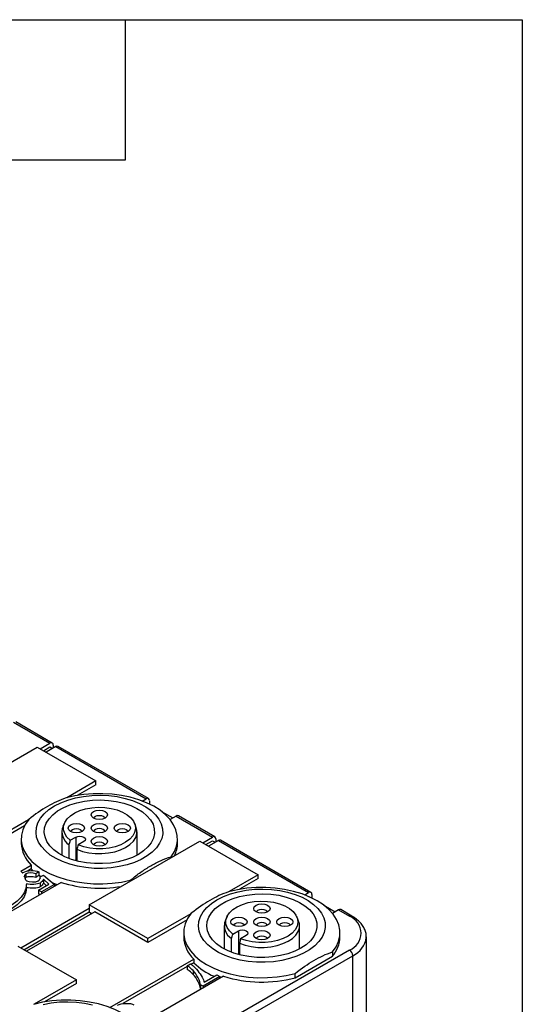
# Model space of a CAD drawing. Header units: millimetres. Extents: x 13 to 546, y 13 to 419.
# Tile 11 of 11: x 491 to 546, y 312 to 419. Entities that reach past the tile are written whole.
import ezdxf

# ---------------------------------------------------------------- set-up
doc = ezdxf.new("R2010")
doc.units = ezdxf.units.MM
doc.header["$LTSCALE"] = 2
doc.linetypes.add('SLD-Solid', pattern=[0])
doc.layers.add('TEXT', color=140, linetype='SLD-Solid', lineweight=25)

msp = doc.modelspace()

# ---------------------------------------------------------------- linework, layer by layer
for p, q in [((490.75, 342.7), (494.71, 340.42)), ((494.96, 340.44), (491, 342.73)), ((481.31, 333.05), (493.33, 339.99)), ((493.33, 339.99), (499.7, 336.31)), ((493.65, 339.8), (494.71, 340.42)), ((494, 339.6), (494.71, 340.01)), ((495.35, 340.05), (494.29, 339.44)), ((494.71, 340.01), (494.99, 339.84)), ((495.07, 340.21), (495.07, 339.89)), ((495.35, 340.05), (505.18, 334.37)), ((505.43, 334.4), (495.6, 340.07)), ((499.7, 336.31), (496.53, 334.49)), ((499.7, 335.91), (499.7, 336.31)), ((499.7, 335.91), (497.66, 334.73)), ((504.75, 334.13), (505.18, 334.37)), ((505.53, 334.17), (505.53, 333.8)), ((505.18, 333.97), (505.17, 333.96)), ((505.18, 333.97), (505.24, 333.93)), ((492.37, 332.08), (487.68, 329.37)), ((506.85, 333), (508.08, 332.29)), ((508.43, 332.5), (507.78, 332.12)), ((508.43, 332.5), (512.39, 330.21)), ((512.64, 330.24), (508.68, 332.52)), ((491.94, 331.43), (487.68, 328.97)), ((496.3, 331.77), (496.12, 331.39)), ((504.05, 331.39), (503.87, 331.77)), ((491.59, 330.03), (491.59, 329.56)), ((495.99, 330.78), (495.99, 328.25)), ((496.92, 329.86), (497.54, 330.21)), ((497.54, 330.21), (497.54, 327.65)), ((504.19, 328.25), (504.19, 330.78)), ((508.59, 329.56), (508.59, 330.03)), ((511.33, 329.6), (512.39, 330.21)), ((511.68, 329.39), (512.39, 329.8)), ((513.03, 329.84), (511.97, 329.23)), ((512.39, 329.8), (512.67, 329.64)), ((512.74, 330.01), (512.74, 329.68)), ((513.03, 329.84), (522.85, 324.17)), ((523.1, 324.19), (513.28, 329.87)), ((496.79, 327.89), (496.79, 329.37)), ((497.64, 328.88), (497.64, 327.62)), ((498.39, 329.72), (497.77, 329.37)), ((498.99, 322.84), (511.01, 329.78)), ((511.01, 329.78), (517.37, 326.11)), ((507.89, 328.08), (507.89, 327.98)), ((491.55, 326.51), (492.67, 327.16)), ((492.67, 326.75), (492.28, 326.52)), ((492.67, 327.16), (492.67, 326.75)), ((492.87, 326.55), (492.67, 326.75)), ((492.08, 326.21), (492.08, 325.8)), ((493.49, 326.44), (493.16, 326.22)), ((493.16, 326.22), (493.16, 325.81)), ((493.49, 326.04), (493.16, 325.81)), ((493.49, 326.44), (493.49, 326.04)), ((493.66, 325.9), (494.02, 326.06)), ((493.66, 325.9), (493.66, 325.81)), ((494.59, 325.1), (493.99, 325.62)), ((493.99, 325.62), (493.99, 325.22)), ((494.02, 326.06), (495.2, 325.07)), ((503.45, 325.42), (503.45, 325.52)), ((517.37, 326.11), (514.21, 324.28)), ((517.37, 325.7), (515.34, 324.53)), ((517.37, 325.7), (517.37, 326.11)), ((495.93, 325.28), (486.56, 319.87)), ((492.15, 324.66), (492.15, 325.07)), ((493.47, 324.45), (494.59, 325.1)), ((493.8, 324.25), (493.47, 324.45)), ((493.47, 324.45), (493.47, 324.04)), ((493.63, 325.21), (493.63, 324.8)), ((495.2, 325.07), (493.8, 324.25)), ((494.31, 324.93), (493.99, 325.22)), ((495.2, 325.07), (495.2, 324.86)), ((493.62, 323.95), (493.47, 324.04)), ((493.8, 324.25), (493.8, 324.05)), ((522.43, 323.92), (522.85, 324.17)), ((522.85, 323.76), (522.85, 323.76)), ((522.85, 323.76), (522.92, 323.73)), ((523.21, 323.97), (523.21, 323.59)), ((491.53, 318.17), (498.99, 322.48)), ((505.35, 319.17), (498.99, 322.84)), ((498.99, 322.84), (498.99, 322.03)), ((524.52, 322.8), (525.75, 322.09)), ((527.56, 321.62), (526.36, 322.32)), ((491.88, 317.96), (498.99, 322.07)), ((499.59, 322.09), (492.17, 317.8)), ((499.24, 321.88), (498.99, 322.03)), ((505.35, 318.76), (499.59, 322.09)), ((510.04, 321.88), (505.35, 319.17)), ((513.98, 321.57), (513.8, 321.19)), ((521.73, 321.19), (521.55, 321.57)), ((526.11, 322.29), (525.45, 321.91)), ((526.11, 322.29), (527.31, 321.6)), ((509.62, 321.22), (505.35, 318.76)), ((513.66, 320.58), (513.66, 318.05)), ((521.86, 318.05), (521.86, 320.58)), ((505.35, 318.76), (505.35, 319.17)), ((509.26, 319.82), (509.26, 319.35)), ((514.47, 317.68), (514.47, 319.17)), ((514.6, 319.65), (515.22, 320.01)), ((515.22, 320.01), (515.22, 317.44)), ((516.07, 319.52), (515.45, 319.16)), ((526.26, 319.35), (526.26, 319.82)), ((529.13, 307.51), (529.13, 319.35)), ((529.13, 319.3), (529.13, 319.35)), ((491.21, 318.35), (497.58, 314.68)), ((515.32, 318.68), (515.32, 317.41)), ((527.31, 317.92), (499.03, 301.6)), ((499.38, 300.98), (527.66, 317.31)), ((501.22, 311.68), (510.35, 316.95)), ((510.35, 316.95), (510.35, 316.54)), ((521.39, 314.91), (525.45, 317.26)), ((525.45, 317.73), (525.45, 317.26)), ((527.66, 305.47), (527.66, 317.31)), ((509.65, 316.14), (502.65, 312.1)), ((509.65, 316.22), (510.01, 316.43)), ((509.65, 316.22), (509.65, 315.81)), ((510.35, 316.54), (510.07, 316.38)), ((513.6, 315.07), (504.24, 309.67)), ((510.29, 315.69), (510.29, 315.28)), ((513.19, 315.04), (511.36, 313.98)), ((511.48, 314.44), (512.86, 315.23)), ((512.86, 315.23), (513.19, 315.04)), ((513.19, 315.04), (513.19, 314.84)), ((521.39, 314.91), (521.39, 315.39)), ((497.58, 314.68), (492.99, 312.03)), ((497.58, 314.27), (494.13, 312.28)), ((497.58, 314.27), (497.58, 314.68)), ((511.09, 314.14), (511.09, 313.73)), ((511.36, 313.98), (511.09, 314.14)), ((511.19, 313.68), (511.09, 313.73)), ((511.36, 313.98), (511.36, 313.78))]:
    msp.add_line(p, q)
at = {"flags": 128}
for points in [[(495.21, 333.6), (495.9, 333.95), (496.67, 334.24), (497.5, 334.48), (498.37, 334.64), (499.28, 334.74), (500.2, 334.77), (501.12, 334.72), (502.02, 334.61), (502.89, 334.42), (503.7, 334.18), (504.45, 333.87), (505.13, 333.5), (505.71, 333.09), (506.19, 332.64), (506.57, 332.15), (506.82, 331.64), (506.96, 331.11), (506.98, 330.58), (506.87, 330.05), (506.64, 329.54), (506.3, 329.05), (505.84, 328.58), (505.28, 328.16), (504.63, 327.78), (503.9, 327.46), (503.09, 327.2), (502.24, 327), (501.35, 326.87), (500.43, 326.8), (499.51, 326.81), (498.6, 326.89), (497.71, 327.04), (496.87, 327.26), (496.09, 327.54), (495.37, 327.87), (494.74, 328.26), (494.21, 328.7), (493.78, 329.17), (493.46, 329.67), (493.26, 330.19), (493.19, 330.72), (493.23, 331.25), (493.4, 331.77), (493.69, 332.28), (494.09, 332.75), (494.6, 333.2), (495.21, 333.6)], [(504.33, 328.33), (503.67, 328), (502.93, 327.73), (502.13, 327.53), (501.28, 327.39), (500.41, 327.32), (499.54, 327.33), (498.67, 327.42), (497.84, 327.57), (497.05, 327.79), (496.33, 328.08), (495.69, 328.42), (495.14, 328.82), (494.7, 329.26), (494.37, 329.72), (494.17, 330.22), (494.09, 330.72), (494.13, 331.22), (494.31, 331.72), (494.61, 332.2), (495.02, 332.64), (495.54, 333.05), (496.16, 333.4), (496.87, 333.71), (497.64, 333.95), (498.46, 334.12), (499.32, 334.22), (500.2, 334.25), (501.07, 334.2), (501.92, 334.08), (502.73, 333.89), (503.49, 333.64), (504.17, 333.32), (504.77, 332.95), (505.26, 332.53), (505.65, 332.08), (505.92, 331.6), (506.06, 331.1), (506.08, 330.59), (505.97, 330.09), (505.73, 329.6), (505.37, 329.14), (504.9, 328.72), (504.33, 328.33)], [(507.89, 328.08), (508.24, 328.64), (508.47, 329.22), (508.58, 329.81), (508.56, 330.4), (508.42, 330.99), (508.16, 331.56), (507.78, 332.11), (507.29, 332.64), (506.69, 333.12), (506, 333.56), (505.22, 333.94), (504.36, 334.27), (503.44, 334.54), (502.48, 334.74), (501.47, 334.87), (500.45, 334.93), (499.42, 334.92), (498.41, 334.84), (497.41, 334.69), (496.46, 334.47)], [(496.92, 329.86), (496.56, 330.21), (496.31, 330.59), (496.18, 330.99), (496.18, 331.4), (496.31, 331.8), (496.57, 332.18), (496.93, 332.53), (497.4, 332.84), (497.96, 333.09), (498.59, 333.28), (499.27, 333.4), (499.97, 333.45), (500.68, 333.43), (501.37, 333.33), (502.01, 333.16), (502.59, 332.93), (503.1, 332.64), (503.5, 332.3), (503.79, 331.93), (503.96, 331.53), (504, 331.12), (503.92, 330.72), (503.71, 330.33), (503.38, 329.97), (502.94, 329.64), (502.41, 329.37), (501.81, 329.16), (501.15, 329.01), (500.45, 328.94), (499.74, 328.94), (499.04, 329.01), (498.38, 329.15), (497.77, 329.37)], [(500.09, 333.15), (500.43, 333.11), (500.71, 333), (500.91, 332.83), (500.97, 332.63), (500.91, 332.44), (500.71, 332.27), (500.43, 332.16), (500.09, 332.12), (499.75, 332.16), (499.46, 332.27), (499.27, 332.44), (499.2, 332.63), (499.27, 332.83), (499.46, 333), (499.75, 333.11), (500.09, 333.15)], [(492.4, 332.12), (492.02, 331.57), (491.75, 331), (491.61, 330.41), (491.59, 329.82), (491.7, 329.23), (491.93, 328.65), (492.28, 328.09), (492.74, 327.56), (493.31, 327.07), (493.98, 326.62), (494.73, 326.22), (495.57, 325.87), (496.47, 325.59), (497.43, 325.37), (498.42, 325.22), (499.44, 325.14), (500.46, 325.13), (501.49, 325.19), (502.49, 325.32), (503.45, 325.52)], [(499.49, 332.25), (499.53, 332.36), (499.66, 332.47), (499.86, 332.55), (500.09, 332.57)], [(500.09, 332.57), (500.32, 332.55), (500.51, 332.47), (500.64, 332.36), (500.68, 332.25)], [(496.7, 331.19), (496.77, 331.39), (496.96, 331.55), (497.25, 331.66), (497.59, 331.7), (497.93, 331.66), (498.21, 331.55), (498.41, 331.39), (498.47, 331.19), (498.41, 330.99), (498.21, 330.83), (497.93, 330.72), (497.59, 330.68), (497.25, 330.72), (496.96, 330.83), (496.77, 330.99), (496.7, 331.19)], [(496.99, 330.81), (497.03, 330.92), (497.16, 331.03), (497.36, 331.1), (497.59, 331.13), (497.82, 331.1), (498.01, 331.03), (498.14, 330.92), (498.18, 330.81)], [(497.64, 328.88), (498.26, 328.66), (498.93, 328.51), (499.64, 328.43), (500.36, 328.42), (501.07, 328.48), (501.75, 328.62), (502.38, 328.82), (502.94, 329.08), (503.41, 329.4), (503.78, 329.76), (504.04, 330.15), (504.17, 330.56), (504.17, 330.97), (504.05, 331.38), (504.05, 331.39)], [(499.46, 331.55), (499.75, 331.66), (500.09, 331.7), (500.43, 331.66), (500.71, 331.55), (500.91, 331.39), (500.97, 331.19), (500.91, 330.99), (500.71, 330.83), (500.43, 330.72), (500.09, 330.68), (499.75, 330.72), (499.46, 330.83), (499.27, 330.99), (499.2, 331.19), (499.27, 331.39), (499.46, 331.55)], [(499.66, 331.03), (499.53, 330.92), (499.49, 330.81)], [(500.68, 330.81), (500.64, 330.92), (500.51, 331.03), (500.32, 331.1), (500.09, 331.13), (499.86, 331.1), (499.66, 331.03)], [(503.47, 331.19), (503.41, 330.99), (503.21, 330.83), (502.93, 330.72), (502.59, 330.68), (502.25, 330.72), (501.96, 330.83), (501.77, 330.99), (501.7, 331.19), (501.77, 331.39), (501.96, 331.55), (502.25, 331.66), (502.59, 331.7), (502.93, 331.66), (503.21, 331.55), (503.41, 331.39), (503.47, 331.19)], [(501.99, 330.81), (502.03, 330.92), (502.16, 331.03), (502.36, 331.1), (502.59, 331.13), (502.82, 331.1), (503.01, 331.03), (503.14, 330.92), (503.18, 330.81)], [(497.54, 330.21), (497.74, 330.29), (497.96, 330.31), (498.19, 330.29), (498.39, 330.21), (498.52, 330.1), (498.56, 329.97), (498.52, 329.83), (498.39, 329.72)], [(500.09, 329.23), (499.75, 329.27), (499.46, 329.38), (499.27, 329.55), (499.2, 329.75), (499.27, 329.94), (499.46, 330.11), (499.75, 330.22), (500.09, 330.26), (500.43, 330.22), (500.71, 330.11), (500.91, 329.94), (500.97, 329.75), (500.91, 329.55), (500.71, 329.38), (500.43, 329.27), (500.09, 329.23)], [(499.49, 329.37), (499.53, 329.47), (499.66, 329.58), (499.86, 329.66), (500.09, 329.69), (500.32, 329.66), (500.51, 329.58), (500.64, 329.47), (500.68, 329.37)], [(493.69, 325.92), (493.68, 325.93), (493.49, 326.05)], [(492.15, 325.12), (492.1, 324.62), (491.91, 324.13), (491.59, 323.67), (491.14, 323.24), (490.59, 322.85), (489.93, 322.52), (489.2, 322.25), (488.4, 322.06), (487.56, 321.94), (486.7, 321.89)], [(492.15, 324.66), (492.1, 324.21), (491.91, 323.72), (491.59, 323.26), (491.14, 322.83), (490.59, 322.44), (489.93, 322.11), (489.2, 321.85), (488.4, 321.65), (487.56, 321.53), (487.22, 321.5)], [(495.48, 325.02), (495.43, 325.04), (495.05, 325.2)], [(512.88, 323.39), (513.58, 323.74), (514.35, 324.04), (515.18, 324.27), (516.05, 324.44), (516.96, 324.53), (517.88, 324.56), (518.8, 324.52), (519.7, 324.4), (520.56, 324.22), (521.38, 323.97), (522.13, 323.66), (522.8, 323.3), (523.39, 322.89), (523.87, 322.43), (524.24, 321.95), (524.5, 321.44), (524.64, 320.91), (524.65, 320.38), (524.55, 319.85), (524.32, 319.33), (523.97, 318.84), (523.52, 318.38), (522.96, 317.96), (522.31, 317.58), (521.57, 317.26), (520.77, 316.99), (519.92, 316.79), (519.02, 316.66), (518.11, 316.6), (517.19, 316.61), (516.28, 316.69), (515.39, 316.84), (514.55, 317.05), (513.76, 317.33), (513.05, 317.67), (512.42, 318.06), (511.89, 318.49), (511.46, 318.96), (511.14, 319.46), (510.94, 319.98), (510.86, 320.51), (510.91, 321.04), (511.08, 321.57), (511.37, 322.07), (511.77, 322.55), (512.28, 322.99), (512.88, 323.39)], [(525.45, 317.73), (525.84, 318.29), (526.1, 318.87), (526.24, 319.47), (526.25, 320.07), (526.14, 320.66), (525.9, 321.25), (525.53, 321.81), (525.05, 322.35), (524.46, 322.84), (523.77, 323.29), (522.99, 323.69), (522.14, 324.03), (521.21, 324.31), (520.23, 324.52), (519.22, 324.66), (518.19, 324.72), (517.14, 324.72), (516.11, 324.64), (515.11, 324.48), (514.14, 324.26)], [(522.01, 318.13), (521.34, 317.8), (520.6, 317.53), (519.8, 317.32), (518.96, 317.18), (518.09, 317.12), (517.22, 317.13), (516.35, 317.21), (515.52, 317.37), (514.73, 317.59), (514.01, 317.87), (513.37, 318.22), (512.82, 318.61), (512.38, 319.05), (512.05, 319.52), (511.84, 320.01), (511.76, 320.51), (511.81, 321.02), (511.99, 321.51), (512.29, 321.99), (512.7, 322.44), (513.22, 322.84), (513.84, 323.2), (514.54, 323.5), (515.32, 323.74), (516.14, 323.91), (517, 324.01), (517.87, 324.04), (518.75, 323.99), (519.6, 323.88), (520.41, 323.69), (521.17, 323.43), (521.85, 323.11), (522.44, 322.74), (522.94, 322.33), (523.33, 321.87), (523.6, 321.39), (523.74, 320.89), (523.75, 320.39), (523.64, 319.89), (523.41, 319.4), (523.05, 318.94), (522.58, 318.51), (522.01, 318.13)], [(514.6, 319.65), (514.24, 320), (513.99, 320.38), (513.86, 320.79), (513.86, 321.19), (513.99, 321.6), (514.24, 321.98), (514.61, 322.33), (515.08, 322.63), (515.64, 322.89), (516.27, 323.08), (516.94, 323.2), (517.65, 323.25), (518.36, 323.22), (519.04, 323.12), (519.69, 322.96), (520.27, 322.72), (520.77, 322.43), (521.18, 322.1), (521.47, 321.72), (521.64, 321.33), (521.68, 320.92), (521.6, 320.51), (521.39, 320.12), (521.06, 319.76), (520.62, 319.44), (520.09, 319.17), (519.48, 318.95), (518.82, 318.81), (518.13, 318.73), (517.42, 318.73), (516.72, 318.81), (516.06, 318.95), (515.45, 319.16)], [(517.76, 322.94), (518.1, 322.9), (518.39, 322.79), (518.58, 322.63), (518.65, 322.43), (518.58, 322.23), (518.39, 322.07), (518.1, 321.96), (517.76, 321.92), (517.42, 321.96), (517.14, 322.07), (516.94, 322.23), (516.88, 322.43), (516.94, 322.63), (517.14, 322.79), (517.42, 322.9), (517.76, 322.94)], [(517.17, 322.05), (517.21, 322.15), (517.34, 322.27), (517.53, 322.34), (517.76, 322.37)], [(517.76, 322.37), (517.99, 322.34), (518.19, 322.27), (518.32, 322.15), (518.36, 322.05)], [(510.08, 321.92), (509.69, 321.36), (509.43, 320.78), (509.29, 320.18), (509.27, 319.58), (509.39, 318.98), (509.63, 318.4), (509.99, 317.83), (510.47, 317.3), (511.06, 316.8), (511.75, 316.35), (512.53, 315.96), (513.39, 315.61), (514.32, 315.34), (515.29, 315.13), (516.31, 314.99), (517.34, 314.92), (518.38, 314.93), (519.41, 315.01), (520.42, 315.16), (521.39, 315.39)], [(514.38, 320.99), (514.44, 321.18), (514.64, 321.35), (514.92, 321.46), (515.26, 321.5), (515.6, 321.46), (515.89, 321.35), (516.08, 321.18), (516.15, 320.99), (516.08, 320.79), (515.89, 320.62), (515.6, 320.51), (515.26, 320.47), (514.92, 320.51), (514.64, 320.62), (514.44, 320.79), (514.38, 320.99)], [(517.14, 321.35), (517.42, 321.46), (517.76, 321.5), (518.1, 321.46), (518.39, 321.35), (518.58, 321.18), (518.65, 320.99), (518.58, 320.79), (518.39, 320.62), (518.1, 320.51), (517.76, 320.47), (517.42, 320.51), (517.14, 320.62), (516.94, 320.79), (516.88, 320.99), (516.94, 321.18), (517.14, 321.35)], [(521.15, 320.99), (521.08, 320.79), (520.89, 320.62), (520.6, 320.51), (520.26, 320.47), (519.92, 320.51), (519.64, 320.62), (519.44, 320.79), (519.38, 320.99), (519.44, 321.18), (519.64, 321.35), (519.92, 321.46), (520.26, 321.5), (520.6, 321.46), (520.89, 321.35), (521.08, 321.18), (521.15, 320.99)], [(514.67, 320.61), (514.71, 320.71), (514.84, 320.82), (515.03, 320.9), (515.26, 320.92), (515.49, 320.9), (515.69, 320.82), (515.82, 320.71), (515.86, 320.61)], [(515.32, 318.68), (515.93, 318.46), (516.61, 318.31), (517.31, 318.22), (518.03, 318.22), (518.75, 318.28), (519.43, 318.41), (520.06, 318.62), (520.62, 318.88), (521.09, 319.19), (521.46, 319.55), (521.71, 319.94), (521.84, 320.35), (521.85, 320.77), (521.73, 321.18), (521.73, 321.19)], [(517.34, 320.82), (517.21, 320.71), (517.17, 320.61)], [(518.36, 320.61), (518.32, 320.71), (518.19, 320.82), (517.99, 320.9), (517.76, 320.92), (517.53, 320.9), (517.34, 320.82)], [(519.67, 320.61), (519.71, 320.71), (519.84, 320.82), (520.03, 320.9), (520.26, 320.92), (520.49, 320.9), (520.69, 320.82), (520.82, 320.71), (520.86, 320.61)], [(515.22, 320.01), (515.41, 320.08), (515.64, 320.11), (515.87, 320.08), (516.07, 320.01), (516.2, 319.89), (516.24, 319.76), (516.2, 319.63), (516.07, 319.52)], [(517.76, 319.03), (517.42, 319.07), (517.14, 319.18), (516.94, 319.35), (516.88, 319.54), (516.94, 319.74), (517.14, 319.91), (517.42, 320.02), (517.76, 320.06), (518.1, 320.02), (518.39, 319.91), (518.58, 319.74), (518.65, 319.54), (518.58, 319.35), (518.39, 319.18), (518.1, 319.07), (517.76, 319.03)], [(517.17, 319.16), (517.21, 319.27), (517.34, 319.38), (517.53, 319.45), (517.76, 319.48), (517.99, 319.45), (518.19, 319.38), (518.32, 319.27), (518.36, 319.16)], [(504.24, 305.48), (504.62, 306.04), (504.89, 306.62), (505.03, 307.22), (505.04, 307.82), (504.92, 308.42), (504.68, 309), (504.32, 309.57), (503.84, 310.1), (503.25, 310.6), (502.56, 311.05), (501.78, 311.45), (500.92, 311.79), (500, 312.06), (499.02, 312.27), (498.01, 312.41), (496.97, 312.48), (495.93, 312.47), (494.9, 312.39), (493.89, 312.24), (492.92, 312.02)], [(493.96, 312.02), (494.84, 312.19), (495.75, 312.29), (496.67, 312.31), (497.58, 312.27), (498.48, 312.15), (499.35, 311.97)]]:
    msp.add_lwpolyline(points, dxfattribs=at)
for centre, radius, start, end in [((494.85, 340.25), 0.218, 350.786, 129.2033), ((495.49, 339.84), 0.251, 65.6929, 125.6176), ((505.32, 334.21), 0.218, 350.786, 129.2033), ((508.58, 332.29), 0.251, 65.6929, 125.6176), ((497.65, 330.78), 1.64, 157.9701, 238.7206), ((512.53, 330.04), 0.218, 350.786, 129.2033), ((513.17, 329.64), 0.251, 65.6929, 125.6176), ((495.04, 329.68), 3.46, 181.9483, 226.7776), ((505.57, 329.58), 3.02, 332.6086, 359.6625), ((489.37, 324.58), 2.91, 36.6829, 41.4708), ((490.06, 325.01), 2.1, 14.1246, 27.739), ((500.1, 338.78), 14.13, 252.817, 279.6088), ((522.99, 324), 0.218, 350.786, 129.2033), ((526.25, 322.09), 0.251, 65.6929, 125.6176), ((527.46, 321.39), 0.252, 65.7086, 125.6162), ((526.59, 319.76), 1.97, 291.3126, 68.6874), ((515.32, 320.57), 1.64, 157.9701, 238.7206), ((512.72, 319.47), 3.46, 181.9483, 226.7776), ((522.97, 319.43), 3.29, 318.8623, 358.7255), ((526.63, 319.6), 2.51, 294.2153, 353.0461), ((526.9, 317.28), 0.768, 2.6055, 57.3945), ((515.36, 321.64), 7.14, 225.4792, 246.9556), ((517.77, 328.51), 14.07, 252.7676, 284.8934)]:
    msp.add_arc(centre, radius, start, end)
msp.add_ellipse((492.68, 326.12), major_axis=(0.653, 0.534), ratio=0.790492, start_param=3.296462, end_param=3.432499)
for points, knots in [([(496.46, 334.47), (495.74, 334.21), (495.09, 333.91), (493.77, 333.15), (493.12, 332.7), (492.4, 332.12)], [0, 0, 0, 0, 0.5, 0.5, 1, 1, 1, 1]), ([(505.67, 327.09), (506.03, 327.29), (506.38, 327.47), (507.12, 327.81), (507.49, 327.95), (507.89, 328.08)], [0, 0, 0, 0, 0.5, 0.5, 1, 1, 1, 1]), ([(503.45, 325.52), (503.85, 325.85), (504.23, 326.14), (504.96, 326.65), (505.32, 326.88), (505.67, 327.09)], [0, 0, 0, 0, 0.5, 0.5, 1, 1, 1, 1]), ([(491.7, 326.32), (491.72, 326.33), (491.73, 326.34), (491.76, 326.36), (491.78, 326.37), (491.79, 326.37)], [0, 0, 0, 0, 0.00636233, 0.00636233, 0.01272448, 0.01272448, 0.01272448, 0.01272448]), ([(492.08, 325.8), (492.05, 325.79), (492.03, 325.77), (492.01, 325.75), (492.01, 325.75)], [0, 0, 0, 0, 0.904788, 1, 1, 1, 1]), ([(514.14, 324.26), (513.42, 324.01), (512.76, 323.7), (511.45, 322.95), (510.8, 322.49), (510.08, 321.92)], [0, 0, 0, 0, 0.5, 0.5, 1, 1, 1, 1]), ([(529.11, 319.29), (529.12, 319.35), (529.14, 319.57), (529.05, 319.95), (528.87, 320.39), (528.58, 320.81), (528.19, 321.2), (527.83, 321.46), (527.61, 321.6), (527.56, 321.62)], [0, 0, 0, 0, 0.068856, 0.240762, 0.412562, 0.587628, 0.767724, 0.952221, 1, 1, 1, 1]), ([(510.01, 316.43), (510.07, 316.39), (510.22, 316.27), (510.6, 315.92), (511.08, 315.32), (511.4, 314.74), (511.47, 314.5), (511.48, 314.44)], [0, 0, 0, 0, 0.142857, 0.285714, 0.571429, 0.857143, 1, 1, 1, 1])]:
    msp.add_open_spline(points, degree=3, knots=knots)
for points in [[(496.79, 329.37), (496.84, 329.54), (496.88, 329.7), (496.92, 329.86)], [(497.77, 329.37), (497.73, 329.21), (497.69, 329.05), (497.64, 328.88)], [(491.79, 326.37), (492.18, 326.6), (493.1, 326.63), (493.49, 326.44)], [(492.08, 326.21), (491.99, 326.16), (491.94, 326.08), (491.92, 325.98)], [(493.16, 326.22), (492.85, 326.35), (492.29, 326.33), (492.08, 326.21)], [(493.16, 325.81), (492.85, 325.94), (492.29, 325.92), (492.08, 325.8)], [(493.42, 325.44), (493.59, 325.54), (493.7, 325.78), (493.66, 325.9)], [(493.99, 325.62), (493.94, 325.46), (493.82, 325.32), (493.63, 325.21)], [(493.63, 325.21), (493.34, 325.04), (492.63, 325.01), (492.15, 325.12)], [(493.63, 324.8), (493.34, 324.63), (492.63, 324.6), (492.15, 324.71)], [(492.17, 325.47), (492.47, 325.29), (493.15, 325.29), (493.42, 325.44)], [(493.99, 325.22), (493.94, 325.05), (493.82, 324.91), (493.63, 324.8)], [(514.47, 319.17), (514.52, 319.33), (514.56, 319.49), (514.6, 319.65)], [(515.45, 319.16), (515.41, 319), (515.36, 318.84), (515.32, 318.68)], [(523.42, 316.79), (524.08, 317.17), (524.73, 317.48), (525.45, 317.73)], [(510.29, 315.69), (510.13, 315.87), (509.91, 316.05), (509.65, 316.22)], [(521.39, 315.39), (522.11, 315.96), (522.76, 316.41), (523.42, 316.79)], [(510.29, 315.28), (510.13, 315.46), (509.91, 315.64), (509.65, 315.81)], [(511.09, 314.14), (511.08, 314.46), (510.65, 315.32), (510.29, 315.69)], [(511.09, 313.73), (511.08, 314.05), (510.65, 314.91), (510.29, 315.28)], [(502.05, 311.94), (502.47, 312.18), (503.48, 312.19), (503.85, 311.98)]]:
    msp.add_open_spline(points, degree=3)
at = {"layer": 'TEXT'}
for p, q in [((12.7, 419.1), (546.1, 419.1)), ((502.92, 403.86), (502.92, 419.1)), ((546.1, 419.1), (546.1, 12.7)), ((487.68, 403.86), (502.92, 403.86))]:
    msp.add_line(p, q, dxfattribs=at)

doc.saveas('drawing.dxf')
